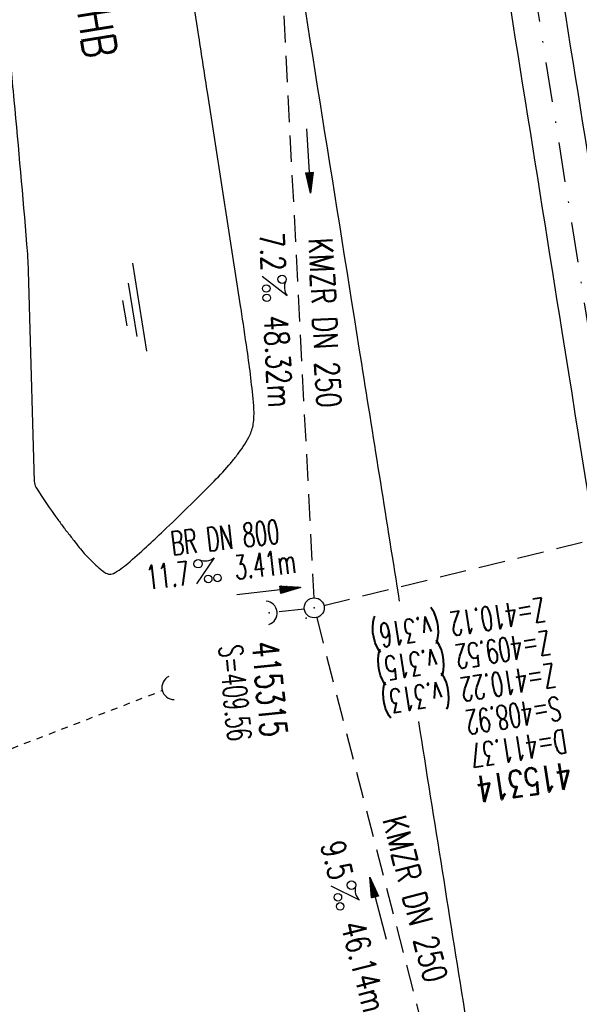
# Model space of a CAD drawing. Extents: x 447693 to 448165, y 439527 to 440695.
# Tile 7 of 16: x 447930 to 447972, y 439831 to 439905. Entities that reach past the tile are written whole.
import ezdxf
from ezdxf.enums import TextEntityAlignment as Align

# ---------------------------------------------------------------- set-up
doc = ezdxf.new("R2010")
doc.units = 0
doc.header["$LTSCALE"] = 2
doc.header["$MEASUREMENT"] = 0
for name, pattern in [('AUSGEZOGEN', [0]), ('GESTRICH-X2', [1.5, 1, -0.5]), ('STRICHLINIEX2', [0.5, 0.25, -0.25]), ('STRICHPT-X3', [3, 1.5, -0.75, 0, -0.75])]:
    doc.linetypes.add(name, pattern=pattern)
doc.layers.get('0').update_dxf_attribs({"linetype": 'AUSGEZOGEN'})
for name, color, linetype in [('40', 7, 'CONTINUOUS'), ('ACHSE', 250, 'STRICHPT-X3'), ('Durchlässe', 15, 'CONTINUOUS'), ('FBR', 8, 'CONTINUOUS'), ('KANAL', 7, 'GESTRICH-X2'), ('PFEIL', 7, 'CONTINUOUS'), ('PKT', 7, 'CONTINUOUS'), ('RRB', 4, 'AUSGEZOGEN'), ('SCHACHTNR', 6, 'CONTINUOUS'), ('SCHSYMBOL', 7, 'AUSGEZOGEN'), ('TEXTO', 4, 'CONTINUOUS'), ('TEXTU', 4, 'CONTINUOUS')]:
    doc.layers.add(name, color=color, linetype=linetype)
doc.styles.add('ROMANS', font='romans.shx', dxfattribs={"width": 0.8})

# ---------------------------------------------------------------- blocks, each defined once
blk = doc.blocks.new('PROM')
blk.add_line((1.566, 1.817), (0.019, 0.015))
for centre, radius in [((0.317, 1.51), 0.317), ((0.943, 0.291), 0.283), ((1.645, 0.287), 0.283)]:
    blk.add_circle(centre, radius)
blk.add_arc((0.992, 2.682), 1.033, 239.14139, 303.35492)
blk = doc.blocks.new('PFEIL2')
at = {"color": 0}
for p, q in [((0.88, 0.002), (-2.401, -0.012)), ((0.881, -0.271), (0.879, 0.276)), ((0.879, 0.276), (2.429, 0.009)), ((0.911, 0.27), (0.879, 0.265)), ((0.965, 0.261), (0.879, 0.246)), ((1.019, 0.252), (0.879, 0.228)), ((1.073, 0.242), (0.879, 0.209)), ((1.127, 0.233), (0.879, 0.191)), ((1.181, 0.224), (0.879, 0.172)), ((1.235, 0.214), (0.879, 0.154)), ((1.289, 0.205), (0.879, 0.135)), ((1.343, 0.196), (0.879, 0.117)), ((1.397, 0.187), (0.879, 0.098)), ((1.451, 0.177), (0.879, 0.08)), ((1.505, 0.168), (0.879, 0.061)), ((1.559, 0.159), (0.88, 0.043)), ((1.613, 0.149), (0.88, 0.024)), ((1.668, 0.14), (0.88, 0.006)), ((1.722, 0.131), (0.88, -0.013)), ((1.776, 0.121), (0.88, -0.031)), ((1.83, 0.112), (0.88, -0.05)), ((1.884, 0.103), (0.88, -0.068)), ((1.938, 0.094), (0.88, -0.087)), ((1.992, 0.084), (0.88, -0.105)), ((2.046, 0.075), (0.88, -0.124)), ((2.1, 0.066), (0.88, -0.142)), ((2.154, 0.056), (0.88, -0.161)), ((2.208, 0.047), (0.88, -0.179)), ((2.262, 0.038), (0.881, -0.198)), ((2.316, 0.029), (0.881, -0.216)), ((2.37, 0.019), (0.881, -0.235)), ((2.424, 0.01), (0.881, -0.253)), ((2.429, 0.009), (0.881, -0.271))]:
    blk.add_line(p, q, dxfattribs=at)
blk = doc.blocks.new('40')
at = {"color": 0}
blk.add_arc((0.025, 0.311), 0.91, 192.5363, 347.4637, dxfattribs=at)
blk.add_point((0, 0), dxfattribs=at)
blk = doc.blocks.new('GST')
at = {"color": 0}
blk.add_circle((0, 0), 0.75, dxfattribs=at)
blk.add_point((0, 0), dxfattribs=at)
blk = doc.blocks.new('10')
blk.add_blockref('GST', (0, 0))
blk = doc.blocks.new('DL')
at = {"color": 0}
blk.add_arc((-0.311, 0.025), 0.91, 282.5363, 77.4637, dxfattribs=at)
blk.add_point((0.597, 0.003), dxfattribs=at)
blk = doc.blocks.new('WASSER2')
at = {"layer": 'TEXTU'}
for p, q in [((-3.34, 0.005), (3.358, 0.005)), ((-1.904, -0.538), (2.16, -0.538)), ((-0.701, -1.159), (1.239, -1.159))]:
    blk.add_line(p, q, dxfattribs=at)

msp = doc.modelspace()

# ---------------------------------------------------------------- linework, layer by layer
at = {"layer": 'ACHSE', "flags": 128}
msp.add_lwpolyline([(447846.968, 440672.451), (447854.979, 440622.107), (447861.857, 440578.886), (447866.765, 440548.039), (447886.407, 440424.592), (447902.122, 440325.834), (447913.908, 440251.766), (447929.622, 440153.009), (447941.408, 440078.94), (447949.265, 440029.562), (447961.051, 439955.493), (447972.836, 439881.425), (447988.551, 439782.668), (447996.255, 439734.252), (448008.194, 439659.221), (448023.908, 439560.463), (448025.326, 439551.552)], dxfattribs=at)
at = {"layer": 'Durchlässe', "linetype": 'STRICHLINIEX2'}
msp.add_line((447888.48, 439833.969), (447940.837, 439854.139), dxfattribs=at)
at = {"layer": 'FBR'}
for points in [[(447874.057, 440515.262, 0.001447), (447878.561, 440486.63, 0.000006), (447888.382, 440424.906), (447896.24, 440375.527), (447904.097, 440326.148), (447915.883, 440252.08, -0.000002), (447923.74, 440202.702, 0.000002), (447931.597, 440153.323), (447943.383, 440079.254), (447951.24, 440029.876, 0.000001), (447957.133, 439992.842), (447963.026, 439955.807, -0.000005), (447968.919, 439918.773, 0.000005), (447974.811, 439881.739, 0.000004), (447982.669, 439832.361, -0.000003), (447990.526, 439782.982), (447998.23, 439734.567)], [(447874.057, 440515.262, 0.001447), (447878.561, 440486.63, 0.000006), (447888.382, 440424.906), (447896.24, 440375.527), (447904.097, 440326.148), (447915.883, 440252.08, -0.000002), (447923.74, 440202.702, 0.000002), (447931.597, 440153.323), (447943.383, 440079.254), (447951.24, 440029.876, 0.000001), (447957.133, 439992.842), (447963.026, 439955.807, -0.000005), (447968.919, 439918.773, 0.000005), (447974.811, 439881.739, 0.000004), (447982.669, 439832.361, -0.000003), (447990.526, 439782.982), (447998.23, 439734.567), (448001.985, 439710.967), (448010.169, 439659.535, -0.000001), (448018.026, 439610.156, 0.000002), (448025.883, 439560.777), (448027.301, 439551.866)], [(447869.981, 440514.593, -0.002287), (447874.611, 440486.001, 0.000006), (447884.432, 440424.278), (447892.289, 440374.899), (447900.147, 440325.52), (447911.933, 440251.452, -0.000002), (447919.79, 440202.073, 0.000002), (447927.647, 440152.695), (447939.433, 440078.626), (447947.29, 440029.248, 0.000001), (447953.183, 439992.213), (447959.076, 439955.179, -0.000005), (447964.968, 439918.145, 0.000005), (447970.861, 439881.111, 0.000004), (447978.718, 439831.732, -0.000003), (447986.576, 439782.354), (447994.28, 439733.938)], [(447869.981, 440514.593, -0.002287), (447874.611, 440486.001, 0.000006), (447884.432, 440424.278), (447892.289, 440374.899), (447900.147, 440325.52), (447911.933, 440251.452, -0.000002), (447919.79, 440202.073, 0.000002), (447927.647, 440152.695), (447939.433, 440078.626), (447947.29, 440029.248, 0.000001), (447953.183, 439992.213), (447959.076, 439955.179, -0.000005), (447964.968, 439918.145, 0.000005), (447970.861, 439881.111, 0.000004), (447978.718, 439831.732, -0.000003), (447986.576, 439782.354), (447994.28, 439733.938), (447998.035, 439710.339), (448006.219, 439658.907, -0.000001), (448014.076, 439609.528, 0.000002), (448021.933, 439560.149), (448023.351, 439551.238)], [(447896.88, 440466.954, 0.000004), (447903.196, 440427.263), (447911.053, 440377.884), (447918.911, 440328.506), (447930.697, 440254.437, -0.000002), (447938.554, 440205.059, 0.000002), (447946.411, 440155.68), (447958.197, 440081.611), (447966.054, 440032.233, 0.000001), (447971.947, 439995.199), (447977.84, 439958.164, -0.000005), (447983.732, 439921.13, 0.000005), (447989.625, 439884.096, 0.000004), (447997.482, 439834.718, -0.000003), (448005.34, 439785.34), (448013.044, 439736.924), (448016.799, 439713.325), (448024.983, 439661.892, -0.000001), (448032.84, 439612.513, 0.000002), (448040.697, 439563.134), (448042.115, 439554.224)], [(447911.666, 440156.081), (447924.372, 440076.229), (447932.229, 440026.851, 0.000001), (447938.122, 439989.817), (447944.015, 439952.782, -0.000005), (447949.908, 439915.748, 0.000005), (447955.8, 439878.714, 0.000001), (447958.643, 439860.852)], [(447960.081, 439851.816, 0.000002), (447963.658, 439829.336, -0.000003), (447971.515, 439779.957), (447979.219, 439731.542)]]:
    msp.add_lwpolyline(points, format="xyb", dxfattribs=at)
at = {"layer": 'KANAL'}
for p, q in [((447949.813, 439907.844), (447952.219, 439861.094)), ((447952.969, 439860.531), (448001.5, 439872.406)), ((447949.625, 439860.063), (447951.5, 439860.281)), ((447952.438, 439859.625), (447963.594, 439816.406))]:
    msp.add_line(p, q, dxfattribs=at)
at = {"layer": 'PKT'}
msp.add_point((447951.658, 439859.562), dxfattribs=at)
at = {"layer": 'RRB', "flags": 128}
msp.add_lwpolyline([(447934.837, 439938.189, 0.033021), (447934.215, 439938.497, 0.015894), (447932.869, 439939.008, 0.06206), (447931.491, 439939.298, 0.043922), (447929.506, 439939.288, 0.059916), (447928.131, 439938.992, 0.057527), (447926.81, 439938.359, 0.071344), (447925.734, 439937.444, 0.107178), (447925.271, 439936.618, 0.057392), (447924.982, 439935.051, 0.034208), (447924.984, 439932.384, 0.002928), (447925.164, 439929.992, 0.014089), (447925.218, 439929.496, 0.00512), (447925.739, 439925.984, 0.002118), (447927.123, 439917.512, 0.00413), (447928.275, 439910.976, -0.01146), (447928.655, 439908.614, -0.004903), (447928.82, 439907.319, -0.003578), (447929.017, 439905.539, -0.001873), (447929.177, 439903.931, -0.000555), (447929.69, 439898.502, -0.0025), (447930.645, 439887.697, -0.013504), (447930.758, 439885.692), (447931.118, 439873.352), (447931.22, 439869.847, 0.132175), (447931.348, 439869.423, 0.019686), (447932.985, 439866.999, 0.000047), (447933.221, 439866.677, 0.001927), (447933.227, 439866.669, 0.000528), (447933.452, 439866.369, 0.000944), (447933.578, 439866.201, 0.002828), (447933.665, 439866.088, 0.000469), (447934.194, 439865.406, 0.00381), (447934.596, 439864.896, 0.004194), (447934.969, 439864.439, 0.020764), (447935.008, 439864.396, 0.001678), (447935.516, 439863.881, 0.031992), (447936.432, 439863.071, 0.098852), (447936.789, 439862.892, 0.194294), (447937.161, 439862.936, 0.053045), (447938.25, 439863.693, 0.006278), (447939.646, 439864.93, 0.006642), (447940.934, 439866.134, 0.005937), (447944.561, 439869.699, 0.016005), (447945.848, 439871.079, 0.011366), (447946.063, 439871.337, 0.004693), (447946.565, 439871.979, 0.049883), (447947.429, 439873.375, 0.086412), (447947.694, 439874.289, 0.049434), (447947.708, 439875.543, 0.014708), (447947.216, 439879.719, 0.000119), (447946.757, 439882.827, 0.001699), (447946.723, 439883.046), (447945.84, 439888.744), (447944.255, 439898.964, -0.000513), (447943.586, 439903.306, -0.000289), (447942.413, 439911.01), (447940.907, 439920.928), (447940.302, 439924.918, 0.021632), (447940.273, 439925.061, 0.001693), (447939.828, 439926.878, 0.011121), (447938.907, 439930.255, -0.014875), (447938.238, 439932.784, -0.022767), (447938.134, 439933.343, 0.022191), (447938.029, 439933.916, 0.035728), (447937.835, 439934.546, 0.023289), (447937.427, 439935.47, 0.021951), (447937.135, 439935.996, 0.02176), (447936.795, 439936.5, 0.039139), (447936.178, 439937.21, 0.041832), (447935.501, 439937.772, 0.012315), (447935.234, 439937.949, 0.008481)], format="xyb", close=True, dxfattribs=at)

# ---------------------------------------------------------------- block references
at = {"layer": '40', "rotation": 193}
msp.add_blockref('DL', (447941.41, 439854.319), dxfattribs=at)
at = {"layer": 'PFEIL'}
for p, rotation in [((447951.844, 439893.953), 272.9340000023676), ((447948.833, 439861.605), 6.434900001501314), ((447957.043, 439837.762), 104.4504000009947)]:
    msp.add_blockref('PFEIL2', p, dxfattribs=dict(at, rotation=rotation))
at = {"layer": 'RRB', "rotation": 279.0863470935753}
msp.add_blockref('WASSER2', (447939.115, 439882.951), dxfattribs=at)
at = {"layer": 'SCHSYMBOL'}
for name, p, rotation in [('40', (447948.868, 439859.968), 96.51749136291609), ('10', (447952.255, 439860.35), 279.0410999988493)]:
    msp.add_blockref(name, p, dxfattribs=dict(at, rotation=rotation))
at = {"layer": 'TEXTU'}
for p, rotation in [((447948.315, 439885.282), 272.9340000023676), ((447943.384, 439862.128), 6.434900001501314), ((447953.514, 439839.434), 284.4504000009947)]:
    msp.add_blockref('PROM', p, dxfattribs=dict(at, rotation=rotation))

# ---------------------------------------------------------------- texts
at = {"layer": 'RRB', "style": 'ROMANS', "width": 0.8}
msp.add_text('RRHB', height=2.5, rotation=279.04123, dxfattribs=at).set_placement((447933.863, 439908.728))
at = {"layer": 'SCHACHTNR', "style": 'ROMANS'}
for s, height, rotation, width, p in [('Z=410.12 (v.316)', 1.8, 189.0411, 0.6, (447969.464, 439861.122)), ('Z=410.12', 1.8, 189.0411, 0.6, (447969.464, 439861.122)), ('Z=409.52 (v.315)', 1.8, 189.0411, 0.6, (447969.87, 439858.654)), ('Z=409.52', 1.8, 189.0411, 0.6, (447969.87, 439858.654)), ('S=409.56', 1.8, 275.54035, 0.6, (447945.071, 439857.469)), ('415315', 2, 275.54035, 0.7, (447947.559, 439857.725)), ('Z=410.22 (v.313)', 1.8, 189.0411, 0.6, (447970.245, 439856.185)), ('Z=410.22', 1.8, 189.0411, 0.6, (447970.245, 439856.185)), ('S=408.92', 1.8, 189.0411, 0.6, (447970.651, 439853.716)), ('D=411.37', 1.8, 189.0411, 0.6, (447971.058, 439851.247)), ('415314', 2, 189.0411, 0.7, (447971.433, 439848.779))]:
    msp.add_text(s, height=height, rotation=rotation, dxfattribs=dict(at, width=width)).set_placement(p)
at = {"layer": 'TEXTO', "style": 'ROMANS'}
for s, rotation, width, p in [('KMZR DN 250', 272.934, 0.75, (447952.152, 439881.731)), ('BR DN 800', 6.4349, 0.6, (447945.655, 439864.748)), ('KMZR DN 250', 284.4504, 0.75, (447958.969, 439838.25))]:
    msp.add_text(s, height=1.8, rotation=rotation, dxfattribs=dict(at, width=width)).set_placement(p, align=Align.CENTER)
at = {"layer": 'TEXTU', "style": 'ROMANS'}
for s, rotation, width, p in [('7.2', 272.934, 0.75, (447948.158, 439888.515)), ('48.32m', 272.934, 0.75, (447948.47, 439882.296)), ('3.41m', 6.4349, 0.6, (447946.358, 439862.474)), ('11.7', 6.4349, 0.6, (447939.733, 439861.724)), ('9.5', 284.4504, 0.75, (447952.719, 439842.563)), ('46.14m', 284.4504, 0.75, (447954.25, 439836.531))]:
    msp.add_text(s, height=1.8, rotation=rotation, dxfattribs=dict(at, width=width)).set_placement(p)

doc.saveas('drawing.dxf')
